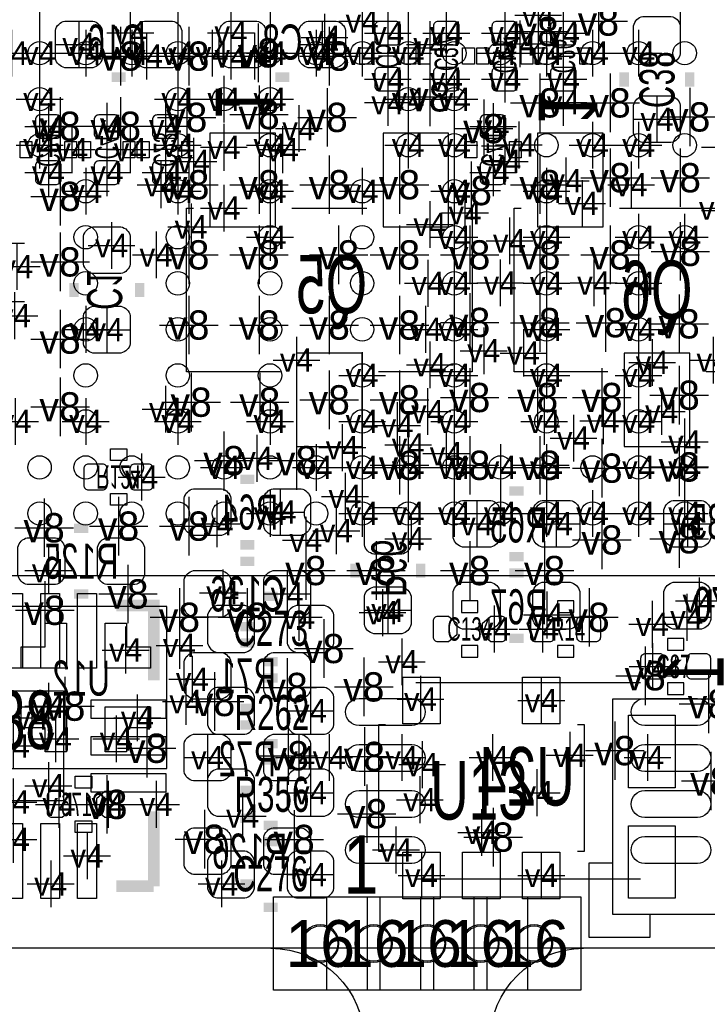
# Model space of a CAD drawing. Extents: x -64 to 356, y -42 to 255.
# Tile 9 of 31: x 15.51 to 22.97, y -2.2 to 8.5. Entities that reach past the tile are written whole.
import ezdxf
from ezdxf.enums import TextEntityAlignment as Align

# ---------------------------------------------------------------- set-up
doc = ezdxf.new("R2010")
doc.units = 0
for name, color, linetype in [('BG_OUTLINE', 7, 'CONTINUOUS'), ('BG_PANEL', 7, 'CONTINUOUS'), ('MA_NCLEGEND-1-16', 7, 'CONTINUOUS'), ('MA_NCLEGEND-1-2', 7, 'CONTINUOUS'), ('MA_NCLEGEND-14-15', 7, 'CONTINUOUS'), ('MA_NCLEGEND-15-16', 7, 'CONTINUOUS'), ('MA_NCLEGEND-2-3', 7, 'CONTINUOUS'), ('MA_NCLEGEND-3-14', 7, 'CONTINUOUS'), ('PG_SILKSCREEN_BOTTOM', 7, 'CONTINUOUS'), ('PG_SILKSCREEN_TOP', 7, 'CONTINUOUS'), ('PIN_BOTTOM', 7, 'CONTINUOUS'), ('PIN_TOP', 7, 'CONTINUOUS'), ('RD_ASSEMBLY_BOTTOM', 7, 'CONTINUOUS'), ('RD_ASSEMBLY_TOP', 7, 'CONTINUOUS')]:
    doc.layers.add(name, color=color, linetype=linetype)

# ---------------------------------------------------------------- blocks, each defined once
blk = doc.blocks.new('FIGURE_CROSS')
for points in [[(0, 0.5), (0, -0.5)], [(-0.5, 0), (0.5, 0)]]:
    blk.add_lwpolyline(points)
blk = doc.blocks.new('FIGURE_SQUARE')
blk.add_lwpolyline([(-0.5, -0.5), (-0.5, 0.5), (0.5, 0.5), (0.5, -0.5)], close=True)

msp = doc.modelspace()

# ---------------------------------------------------------------- linework, layer by layer
at = {"layer": 'BG_OUTLINE'}
msp.add_lwpolyline([(-1.5875, 22.9235, -0.414205), (-0.6985, 23.8125), (48.3235, 23.8125, -0.414199), (49.2125, 22.9235), (49.2125, 20.5105), (49.2125, 1.7145), (49.2125, -0.6985, -0.414223), (48.3235, -1.5875), (-0.6985, -1.5875, -0.414228), (-1.5875, -0.6985)], format="xyb", close=True, dxfattribs=at)
at = {"layer": 'BG_PANEL'}
for points in [[(18.97761, -1.5367, 1), (18.57121, -1.5367, 1), (18.97761, -1.5367)], [(19.557492, -1.5367, 1), (19.151092, -1.5367, 1), (19.557492, -1.5367)], [(20.137628, -1.5367, 1), (19.731228, -1.5367, 1), (20.137628, -1.5367)], [(20.71751, -1.5367, 1), (20.31111, -1.5367, 1), (20.71751, -1.5367)], [(21.297646, -1.5367, 1), (20.891246, -1.5367, 1), (21.297646, -1.5367)], [(18.236946, -1.5875, -1), (18.236946, -3.6195)], [(21.63191, -3.6195, -1), (21.63191, -1.5875)]]:
    msp.add_lwpolyline(points, format="xyb", dxfattribs=at)
msp.add_lwpolyline([(48.327818, -1.5875), (-0.694182, -1.5875)], dxfattribs=at)
at = {"layer": 'PG_SILKSCREEN_BOTTOM'}
for points in [[(19.3294, 8.0137), (19.2024, 8.0137), (19.2024, 8.1915), (19.3294, 8.1915)], [(19.812, 8.0137), (19.685, 8.0137), (19.685, 8.1915), (19.812, 8.1915)], [(19.8374, 8.1915), (19.9644, 8.1915), (19.9644, 8.0137), (19.8374, 8.0137)], [(20.32, 8.1915), (20.447, 8.1915), (20.447, 8.0137), (20.32, 8.0137)], [(20.4724, 8.1915), (20.5994, 8.1915), (20.5994, 8.0137), (20.4724, 8.0137)], [(20.955, 8.1915), (21.082, 8.1915), (21.082, 8.0137), (20.955, 8.0137)], [(21.1074, 8.1915), (21.2344, 8.1915), (21.2344, 8.0137), (21.1074, 8.0137)], [(21.59, 8.1915), (21.717, 8.1915), (21.717, 8.0137), (21.59, 8.0137)], [(15.6464, 6.9977), (15.5194, 6.9977), (15.5194, 7.1755), (15.6464, 7.1755)], [(16.129, 6.9977), (16.002, 6.9977), (16.002, 7.1755), (16.129, 7.1755)], [(16.2814, 6.9977), (16.1544, 6.9977), (16.1544, 7.1755), (16.2814, 7.1755)], [(16.764, 6.9977), (16.637, 6.9977), (16.637, 7.1755), (16.764, 7.1755)], [(16.9164, 6.9977), (16.7894, 6.9977), (16.7894, 7.1755), (16.9164, 7.1755)], [(17.399, 6.9977), (17.272, 6.9977), (17.272, 7.1755), (17.399, 7.1755)], [(20.4724, 6.9977), (20.3454, 6.9977), (20.3454, 7.1755), (20.4724, 7.1755)], [(20.955, 6.9977), (20.828, 6.9977), (20.828, 7.1755), (20.955, 7.1755)], [(16.6751, 3.8354), (16.6751, 3.7084), (16.4973, 3.7084), (16.4973, 3.8354)], [(16.6751, 3.3528), (16.6751, 3.2258), (16.4973, 3.2258), (16.4973, 3.3528)], [(16.2941, 0.2794), (16.2941, 0.1524), (16.1163, 0.1524), (16.1163, 0.2794)], [(16.2941, -0.2032), (16.2941, -0.3302), (16.1163, -0.3302), (16.1163, -0.2032)]]:
    msp.add_lwpolyline(points, close=True, dxfattribs=at)
for points in [[(19.6088, 8.1026), (19.4056, 8.1026)], [(20.0406, 8.1026), (20.2438, 8.1026)], [(20.6756, 8.1026), (20.8788, 8.1026)], [(21.3106, 8.1026), (21.5138, 8.1026)], [(15.9258, 7.0866), (15.7226, 7.0866)], [(16.5608, 7.0866), (16.3576, 7.0866)], [(17.1958, 7.0866), (16.9926, 7.0866)], [(20.7518, 7.0866), (20.5486, 7.0866)], [(18.3388, 4.6736), (17.3228, 4.6736), (17.3228, 6.4516), (17.399, 6.4516)], [(18.4658, 6.4516), (19.2786, 6.4516)], [(20.3454, 6.4516), (20.4216, 6.4516), (20.4216, 4.6736), (19.4056, 4.6736)], [(21.8948, 4.6736), (20.8788, 4.6736), (20.8788, 6.4516), (20.955, 6.4516)], [(22.0218, 6.4516), (22.8346, 6.4516)], [(23.9014, 6.4516), (23.9776, 6.4516), (23.9776, 4.6736), (22.9616, 4.6736)], [(15.35049, 0.36449), (17.11071, 0.36449), (17.11071, 2.12471), (15.35049, 2.12471), (15.35049, 0.36449)], [(22.2504, 1.2954), (19.812, 1.2954)], [(22.2504, -0.8382), (19.812, -0.8382)]]:
    msp.add_lwpolyline(points, dxfattribs=at)
at = {"layer": 'PG_SILKSCREEN_BOTTOM', "const_width": 0.1016}
for points in [[(16.6624, 7.874), (16.51, 7.874)], [(18.288, 7.874), (18.4404, 7.874)], [(22.0726, 7.9248), (22.0726, 7.7724)], [(22.7838, 7.9248), (22.7838, 7.7724)], [(16.1036, 5.6388), (16.1036, 5.4864)], [(16.8148, 5.6388), (16.8148, 5.4864)], [(17.907, 3.5052), (18.0594, 3.5052)], [(20.9804, 3.3782), (20.828, 3.3782)], [(16.256, 2.9718), (16.1036, 2.9718)], [(17.907, 2.794), (18.0594, 2.794)], [(20.9804, 2.667), (20.828, 2.667)], [(17.907, 2.6162), (18.0594, 2.6162)], [(19.1516, 2.4384), (19.1516, 2.5908)], [(19.8628, 2.4384), (19.8628, 2.5908)], [(20.828, 2.4892), (20.9804, 2.4892)], [(16.256, 2.2606), (16.1036, 2.2606)], [(17.907, 1.905), (18.0594, 1.905)], [(20.828, 1.778), (20.9804, 1.778)], [(17.907, 1.7272), (18.0594, 1.7272)], [(17.907, 1.016), (18.0594, 1.016)], [(17.907, 0.8382), (18.0594, 0.8382)], [(17.907, 0.127), (18.0594, 0.127)], [(17.907, -0.1778), (18.0594, -0.1778)], [(17.907, -0.889), (18.0594, -0.889)]]:
    msp.add_lwpolyline(points, dxfattribs=at)
at = {"layer": 'PG_SILKSCREEN_TOP'}
for points in [[(25.407112, 2.456688), (10.051288, 2.456688)], [(22.6314, 1.5748), (22.6314, 1.3716)], [(19.4818, 0.8382), (19.4056, 0.8382), (19.4056, -0.5334), (19.4818, -0.5334)], [(21.5646, -0.5334), (21.6408, -0.5334), (21.6408, 0.8382), (21.5646, 0.8382)]]:
    msp.add_lwpolyline(points, dxfattribs=at)
for points, const_width in [([(18.3134, 2.2352), (18.161, 2.2352)], 0.1016), ([(16.9672, 1.3208), (16.9672, 2.1336), (16.5608, 2.1336)], 0.127), ([(18.3134, 1.524), (18.161, 1.524)], 0.1016), ([(18.3134, 1.3462), (18.161, 1.3462)], 0.1016), ([(18.3134, 0.635), (18.161, 0.635)], 0.1016), ([(18.3134, 0.4572), (18.161, 0.4572)], 0.1016), ([(16.9672, -0.9144), (16.9672, -0.1016)], 0.127), ([(18.3134, -0.254), (18.161, -0.254)], 0.1016), ([(18.3134, -0.4318), (18.161, -0.4318)], 0.1016), ([(16.5608, -0.9144), (16.9672, -0.9144)], 0.127), ([(18.3134, -1.143), (18.161, -1.143)], 0.1016)]:
    msp.add_lwpolyline(points, dxfattribs=dict(at, const_width=const_width))
for points in [[(20.3073, 2.1844), (20.3073, 2.0574), (20.4851, 2.0574), (20.4851, 2.1844)], [(21.3487, 2.1844), (21.3487, 2.0574), (21.5265, 2.0574), (21.5265, 2.1844)], [(22.5425, 1.778), (22.5425, 1.651), (22.7203, 1.651), (22.7203, 1.778)], [(20.3073, 1.7018), (20.3073, 1.5748), (20.4851, 1.5748), (20.4851, 1.7018)], [(21.3487, 1.7018), (21.3487, 1.5748), (21.5265, 1.5748), (21.5265, 1.7018)], [(22.5425, 1.2954), (22.5425, 1.1684), (22.7203, 1.1684), (22.7203, 1.2954)], [(21.9456, -1.2192), (25.5016, -1.2192), (25.5016, 1.1176), (21.9456, 1.1176)], [(22.352, -1.2192), (22.352, -1.4732), (21.6916, -1.4732), (21.6916, -0.6604), (21.9456, -0.6604), (21.9456, -1.2192)]]:
    msp.add_lwpolyline(points, close=True, dxfattribs=at)
at = {"layer": 'PIN_BOTTOM'}
for points in [[(16.3068, 7.9756), (16.002, 7.9756, -0.294587), (15.9004, 8.0772), (15.9004, 8.382, -0.294587), (16.002, 8.4836), (16.3068, 8.4836, -0.294587), (16.4084, 8.382), (16.4084, 8.0772, -0.294587)], [(17.1704, 7.9756), (16.8656, 7.9756, -0.294587), (16.764, 8.0772), (16.764, 8.382, -0.294587), (16.8656, 8.4836), (17.1704, 8.4836, -0.294587), (17.272, 8.382), (17.272, 8.0772, -0.294587)], [(17.78, 8.4836), (18.0848, 8.4836, -0.294587), (18.1864, 8.382), (18.1864, 8.0772, -0.294587), (18.0848, 7.9756), (17.78, 7.9756, -0.294587), (17.6784, 8.0772), (17.6784, 8.382, -0.294587)], [(18.6436, 8.4836), (18.9484, 8.4836, -0.294587), (19.05, 8.382), (19.05, 8.0772, -0.294587), (18.9484, 7.9756), (18.6436, 7.9756, -0.294587), (18.542, 8.0772), (18.542, 8.382, -0.294587)], [(19.5961, 8.225536, 0.414214), (19.6469, 8.276336), (19.6469, 8.428736, 0.414214), (19.5961, 8.479536), (19.4183, 8.479536, 0.414214), (19.3675, 8.428736), (19.3675, 8.276336, 0.414214), (19.4183, 8.225536)], [(20.0533, 8.479536, 0.414214), (20.0025, 8.428736), (20.0025, 8.276336, 0.414214), (20.0533, 8.225536), (20.2311, 8.225536, 0.414214), (20.2819, 8.276336), (20.2819, 8.428736, 0.414214), (20.2311, 8.479536)], [(20.6883, 8.479536, 0.414214), (20.6375, 8.428736), (20.6375, 8.276336, 0.414214), (20.6883, 8.225536), (20.8661, 8.225536, 0.414214), (20.9169, 8.276336), (20.9169, 8.428736, 0.414214), (20.8661, 8.479536)], [(21.3233, 8.479536, 0.414214), (21.2725, 8.428736), (21.2725, 8.276336, 0.414214), (21.3233, 8.225536), (21.5011, 8.225536, 0.414214), (21.5519, 8.276336), (21.5519, 8.428736, 0.414214), (21.5011, 8.479536)], [(22.6822, 8.4328), (22.6822, 8.128, -0.294587), (22.5806, 8.0264), (22.2758, 8.0264, -0.294587), (22.1742, 8.128), (22.1742, 8.4328, -0.294587), (22.2758, 8.5344), (22.5806, 8.5344, -0.294587)], [(19.5961, 7.725664, 0.414214), (19.6469, 7.776464), (19.6469, 7.928864, 0.414214), (19.5961, 7.979664), (19.4183, 7.979664, 0.414214), (19.3675, 7.928864), (19.3675, 7.776464, 0.414214), (19.4183, 7.725664)], [(20.0533, 7.979664, 0.414214), (20.0025, 7.928864), (20.0025, 7.776464, 0.414214), (20.0533, 7.725664), (20.2311, 7.725664, 0.414214), (20.2819, 7.776464), (20.2819, 7.928864, 0.414214), (20.2311, 7.979664)], [(20.6883, 7.979664, 0.414214), (20.6375, 7.928864), (20.6375, 7.776464, 0.414214), (20.6883, 7.725664), (20.8661, 7.725664, 0.414214), (20.9169, 7.776464), (20.9169, 7.928864, 0.414214), (20.8661, 7.979664)], [(21.3233, 7.979664, 0.414214), (21.2725, 7.928864), (21.2725, 7.776464, 0.414214), (21.3233, 7.725664), (21.5011, 7.725664, 0.414214), (21.5519, 7.776464), (21.5519, 7.928864, 0.414214), (21.5011, 7.979664)], [(22.6822, 7.5692), (22.6822, 7.2644, -0.294587), (22.5806, 7.1628), (22.2758, 7.1628, -0.294587), (22.1742, 7.2644), (22.1742, 7.5692, -0.294587), (22.2758, 7.6708), (22.5806, 7.6708, -0.294587)], [(15.9131, 7.209536, 0.414214), (15.9639, 7.260336), (15.9639, 7.412736, 0.414214), (15.9131, 7.463536), (15.7353, 7.463536, 0.414214), (15.6845, 7.412736), (15.6845, 7.260336, 0.414214), (15.7353, 7.209536)], [(16.5481, 7.209536, 0.414214), (16.5989, 7.260336), (16.5989, 7.412736, 0.414214), (16.5481, 7.463536), (16.3703, 7.463536, 0.414214), (16.3195, 7.412736), (16.3195, 7.260336, 0.414214), (16.3703, 7.209536)], [(17.1831, 7.209536, 0.414214), (17.2339, 7.260336), (17.2339, 7.412736, 0.414214), (17.1831, 7.463536), (17.0053, 7.463536, 0.414214), (16.9545, 7.412736), (16.9545, 7.260336, 0.414214), (17.0053, 7.209536)], [(20.7391, 7.209536, 0.414214), (20.7899, 7.260336), (20.7899, 7.412736, 0.414214), (20.7391, 7.463536), (20.5613, 7.463536, 0.414214), (20.5105, 7.412736), (20.5105, 7.260336, 0.414214), (20.5613, 7.209536)], [(15.9131, 6.709664, 0.414214), (15.9639, 6.760464), (15.9639, 6.912864, 0.414214), (15.9131, 6.963664), (15.7353, 6.963664, 0.414214), (15.6845, 6.912864), (15.6845, 6.760464, 0.414214), (15.7353, 6.709664)], [(16.5481, 6.709664, 0.414214), (16.5989, 6.760464), (16.5989, 6.912864, 0.414214), (16.5481, 6.963664), (16.3703, 6.963664, 0.414214), (16.3195, 6.912864), (16.3195, 6.760464, 0.414214), (16.3703, 6.709664)], [(17.1831, 6.709664, 0.414214), (17.2339, 6.760464), (17.2339, 6.912864, 0.414214), (17.1831, 6.963664), (17.0053, 6.963664, 0.414214), (16.9545, 6.912864), (16.9545, 6.760464, 0.414214), (17.0053, 6.709664)], [(20.7391, 6.709664, 0.414214), (20.7899, 6.760464), (20.7899, 6.912864, 0.414214), (20.7391, 6.963664), (20.5613, 6.963664, 0.414214), (20.5105, 6.912864), (20.5105, 6.760464, 0.414214), (20.5613, 6.709664)], [(16.7132, 6.1468), (16.7132, 5.842, -0.294587), (16.6116, 5.7404), (16.3068, 5.7404, -0.294587), (16.2052, 5.842), (16.2052, 6.1468, -0.294587), (16.3068, 6.2484), (16.6116, 6.2484, -0.294587)], [(16.7132, 5.2832), (16.7132, 4.9784, -0.294587), (16.6116, 4.8768), (16.3068, 4.8768, -0.294587), (16.2052, 4.9784), (16.2052, 5.2832, -0.294587), (16.3068, 5.3848), (16.6116, 5.3848, -0.294587)], [(16.463264, 3.6195, 0.414214), (16.412464, 3.6703), (16.260064, 3.6703, 0.414214), (16.209264, 3.6195), (16.209264, 3.4417, 0.414214), (16.260064, 3.3909), (16.412464, 3.3909, 0.414214), (16.463264, 3.4417)], [(16.963136, 3.6195, 0.414214), (16.912336, 3.6703), (16.759936, 3.6703, 0.414214), (16.709136, 3.6195), (16.709136, 3.4417, 0.414214), (16.759936, 3.3909), (16.912336, 3.3909, 0.414214), (16.963136, 3.4417)], [(17.399, 3.4036), (17.7038, 3.4036, -0.294587), (17.8054, 3.302), (17.8054, 2.9972, -0.294587), (17.7038, 2.8956), (17.399, 2.8956, -0.294587), (17.2974, 2.9972), (17.2974, 3.302, -0.294587)], [(18.2626, 3.4036), (18.5674, 3.4036, -0.294587), (18.669, 3.302), (18.669, 2.9972, -0.294587), (18.5674, 2.8956), (18.2626, 2.8956, -0.294587), (18.161, 2.9972), (18.161, 3.302, -0.294587)], [(20.6248, 2.7686), (20.32, 2.7686, -0.294587), (20.2184, 2.8702), (20.2184, 3.175, -0.294587), (20.32, 3.2766), (20.6248, 3.2766, -0.294587), (20.7264, 3.175), (20.7264, 2.8702, -0.294587)], [(21.4884, 2.7686), (21.1836, 2.7686, -0.294587), (21.082, 2.8702), (21.082, 3.175, -0.294587), (21.1836, 3.2766), (21.4884, 3.2766, -0.294587), (21.59, 3.175), (21.59, 2.8702, -0.294587)], [(22.9108, 2.7686), (22.606, 2.7686, -0.294587), (22.5044, 2.8702), (22.5044, 3.175, -0.294587), (22.606, 3.2766), (22.9108, 3.2766, -0.294587), (23.0124, 3.175), (23.0124, 2.8702, -0.294587)], [(19.2532, 2.794), (19.2532, 3.0988, -0.294587), (19.3548, 3.2004), (19.6596, 3.2004, -0.294587), (19.7612, 3.0988), (19.7612, 2.794, -0.294587), (19.6596, 2.6924), (19.3548, 2.6924, -0.294587)], [(15.9004, 2.3622), (15.5956, 2.3622, -0.294587), (15.494, 2.4638), (15.494, 2.7686, -0.294587), (15.5956, 2.8702), (15.9004, 2.8702, -0.294587), (16.002, 2.7686), (16.002, 2.4638, -0.294587)], [(16.764, 2.3622), (16.4592, 2.3622, -0.294587), (16.3576, 2.4638), (16.3576, 2.7686, -0.294587), (16.4592, 2.8702), (16.764, 2.8702, -0.294587), (16.8656, 2.7686), (16.8656, 2.4638, -0.294587)], [(17.399, 2.5146), (17.7038, 2.5146, -0.294587), (17.8054, 2.413), (17.8054, 2.1082, -0.294587), (17.7038, 2.0066), (17.399, 2.0066, -0.294587), (17.2974, 2.1082), (17.2974, 2.413, -0.294587)], [(18.2626, 2.5146), (18.5674, 2.5146, -0.294587), (18.669, 2.413), (18.669, 2.1082, -0.294587), (18.5674, 2.0066), (18.2626, 2.0066, -0.294587), (18.161, 2.1082), (18.161, 2.413, -0.294587)], [(20.32, 2.3876), (20.6248, 2.3876, -0.294587), (20.7264, 2.286), (20.7264, 1.9812, -0.294587), (20.6248, 1.8796), (20.32, 1.8796, -0.294587), (20.2184, 1.9812), (20.2184, 2.286, -0.294587)], [(21.1836, 2.3876), (21.4884, 2.3876, -0.294587), (21.59, 2.286), (21.59, 1.9812, -0.294587), (21.4884, 1.8796), (21.1836, 1.8796, -0.294587), (21.082, 1.9812), (21.082, 2.286, -0.294587)], [(22.9108, 1.8796), (22.606, 1.8796, -0.294587), (22.5044, 1.9812), (22.5044, 2.286, -0.294587), (22.606, 2.3876), (22.9108, 2.3876, -0.294587), (23.0124, 2.286), (23.0124, 1.9812, -0.294587)], [(19.2532, 1.9304), (19.2532, 2.2352, -0.294587), (19.3548, 2.3368), (19.6596, 2.3368, -0.294587), (19.7612, 2.2352), (19.7612, 1.9304, -0.294587), (19.6596, 1.8288), (19.3548, 1.8288, -0.294587)], [(17.399, 1.6256), (17.7038, 1.6256, -0.294587), (17.8054, 1.524), (17.8054, 1.2192, -0.294587), (17.7038, 1.1176), (17.399, 1.1176, -0.294587), (17.2974, 1.2192), (17.2974, 1.524, -0.294587)], [(18.2626, 1.6256), (18.5674, 1.6256, -0.294587), (18.669, 1.524), (18.669, 1.2192, -0.294587), (18.5674, 1.1176), (18.2626, 1.1176, -0.294587), (18.161, 1.2192), (18.161, 1.524, -0.294587)], [(19.767042, 0.832612), (19.195542, 0.832612, -1), (19.195542, 1.124712), (19.767042, 1.124712, -1)], [(22.866858, 0.832612), (22.295358, 0.832612, -1), (22.295358, 1.124712), (22.866858, 1.124712, -1)], [(17.399, 0.7366), (17.7038, 0.7366, -0.294587), (17.8054, 0.635), (17.8054, 0.3302, -0.294587), (17.7038, 0.2286), (17.399, 0.2286, -0.294587), (17.2974, 0.3302), (17.2974, 0.635, -0.294587)], [(18.2626, 0.7366), (18.5674, 0.7366, -0.294587), (18.669, 0.635), (18.669, 0.3302, -0.294587), (18.5674, 0.2286), (18.2626, 0.2286, -0.294587), (18.161, 0.3302), (18.161, 0.635, -0.294587)], [(19.767042, 0.332486), (19.195542, 0.332486, -1), (19.195542, 0.624586), (19.767042, 0.624586, -1)], [(22.866858, 0.332486), (22.295358, 0.332486, -1), (22.295358, 0.624586), (22.866858, 0.624586, -1)], [(15.974822, 0.1143), (15.8623, 0.1143, 0.414214), (15.8115, 0.0635), (15.8115, -0.1143, 0.414214), (15.8623, -0.1651), (15.974822, -0.1651), (16.0655, -0.087122), (16.0655, 0.036322)], [(16.435578, -0.1651), (16.5481, -0.1651, 0.414214), (16.5989, -0.1143), (16.5989, 0.0635, 0.414214), (16.5481, 0.1143), (16.435578, 0.1143), (16.3449, 0.036322), (16.3449, -0.087122)], [(19.767042, -0.167386), (19.195542, -0.167386, -1), (19.195542, 0.124714), (19.767042, 0.124714, -1)], [(22.866858, -0.167386), (22.295358, -0.167386, -1), (22.295358, 0.124714), (22.866858, 0.124714, -1)], [(17.399, -0.2794), (17.7038, -0.2794, -0.294587), (17.8054, -0.381), (17.8054, -0.6858, -0.294587), (17.7038, -0.7874), (17.399, -0.7874, -0.294587), (17.2974, -0.6858), (17.2974, -0.381, -0.294587)], [(18.2626, -0.2794), (18.5674, -0.2794, -0.294587), (18.669, -0.381), (18.669, -0.6858, -0.294587), (18.5674, -0.7874), (18.2626, -0.7874, -0.294587), (18.161, -0.6858), (18.161, -0.381, -0.294587)], [(19.767042, -0.667512), (19.195542, -0.667512, -1), (19.195542, -0.375412), (19.767042, -0.375412, -1)], [(22.866858, -0.667512), (22.295358, -0.667512, -1), (22.295358, -0.375412), (22.866858, -0.375412, -1)]]:
    msp.add_lwpolyline(points, format="xyb", close=True, dxfattribs=at)
for points in [[(17.5768, 7.2644), (17.5768, 6.2484), (18.288, 6.2484), (18.288, 7.2644)], [(19.4564, 7.2644), (19.4564, 6.2484), (20.1676, 6.2484), (20.1676, 7.2644)], [(21.1328, 7.2644), (21.1328, 6.2484), (21.844, 6.2484), (21.844, 7.2644)], [(18.5166, 4.8768), (18.5166, 3.8608), (19.2278, 3.8608), (19.2278, 4.8768)], [(22.0726, 4.8768), (22.0726, 3.8608), (22.7838, 3.8608), (22.7838, 4.8768)], [(15.530576, 1.454658), (15.530576, 1.684528), (15.790672, 1.684528), (15.790672, 1.944624), (16.020542, 1.944624), (16.020542, 1.454658)], [(16.440658, 1.944624), (16.670528, 1.944624), (16.670528, 1.684528), (16.930624, 1.684528), (16.930624, 1.454658), (16.440658, 1.454658)], [(16.020542, 0.544576), (15.790672, 0.544576), (15.790672, 0.804672), (15.530576, 0.804672), (15.530576, 1.034542), (16.020542, 1.034542)], [(16.930624, 1.034542), (16.930624, 0.804672), (16.670528, 0.804672), (16.670528, 0.544576), (16.440658, 0.544576), (16.440658, 1.034542)]]:
    msp.add_lwpolyline(points, close=True, dxfattribs=at)
for centre in [(18.77441, -1.5367), (19.354292, -1.5367), (19.934428, -1.5367), (20.51431, -1.5367), (21.094446, -1.5367)]:
    msp.add_circle(centre, 0.1905, dxfattribs=at)
at = {"layer": 'PIN_TOP'}
for points in [[(15.5448, 1.453134), (15.3416, 1.453134), (15.3416, 2.265934), (15.5448, 2.265934)], [(15.94485, 1.453134), (15.74165, 1.453134), (15.74165, 2.265934), (15.94485, 2.265934)], [(16.3449, 1.453134), (16.1417, 1.453134), (16.1417, 2.265934), (16.3449, 2.265934)], [(20.076414, 0.84836), (19.670014, 0.84836), (19.670014, 1.35636), (20.076414, 1.35636)], [(21.376386, 0.84836), (20.969986, 0.84836), (20.969986, 1.35636), (21.376386, 1.35636)], [(15.9893, 0.0127), (14.8971, 0.0127), (14.8971, 1.2065), (15.9893, 1.2065)], [(17.099534, 1.11125), (17.099534, 0.90805), (16.286734, 0.90805), (16.286734, 1.11125)], [(22.11959, 0.155448), (22.11959, 0.942848), (22.62759, 0.942848), (22.62759, 0.155448)], [(17.099534, 0.7112), (17.099534, 0.508), (16.286734, 0.508), (16.286734, 0.7112)], [(17.099534, 0.31115), (17.099534, 0.10795), (16.286734, 0.10795), (16.286734, 0.31115)], [(15.5448, -1.046734), (15.3416, -1.046734), (15.3416, -0.233934), (15.5448, -0.233934)], [(15.94485, -1.046734), (15.74165, -1.046734), (15.74165, -0.233934), (15.94485, -0.233934)], [(16.3449, -1.046734), (16.1417, -1.046734), (16.1417, -0.233934), (16.3449, -0.233934)], [(22.11959, -1.044448), (22.11959, -0.257048), (22.62759, -0.257048), (22.62759, -1.044448)], [(20.076414, -1.05156), (19.670014, -1.05156), (19.670014, -0.54356), (20.076414, -0.54356)], [(20.7264, -1.05156), (20.32, -1.05156), (20.32, -0.54356), (20.7264, -0.54356)], [(21.376386, -1.05156), (20.969986, -1.05156), (20.969986, -0.54356), (21.376386, -0.54356)]]:
    msp.add_lwpolyline(points, close=True, dxfattribs=at)
for points in [[(17.9578, 2.1336), (17.653, 2.1336, 0.294587), (17.5514, 2.032), (17.5514, 1.7272, 0.294587), (17.653, 1.6256), (17.9578, 1.6256, 0.294587), (18.0594, 1.7272), (18.0594, 2.032, 0.294587)], [(18.8214, 2.1336), (18.5166, 2.1336, 0.294587), (18.415, 2.032), (18.415, 1.7272, 0.294587), (18.5166, 1.6256), (18.8214, 1.6256, 0.294587), (18.923, 1.7272), (18.923, 2.032, 0.294587)], [(20.165822, 1.7399), (20.0533, 1.7399, -0.414214), (20.0025, 1.7907), (20.0025, 1.9685, -0.414214), (20.0533, 2.0193), (20.165822, 2.0193), (20.2565, 1.941322), (20.2565, 1.817878)], [(20.626578, 2.0193), (20.7391, 2.0193, -0.414214), (20.7899, 1.9685), (20.7899, 1.7907, -0.414214), (20.7391, 1.7399), (20.626578, 1.7399), (20.5359, 1.817878), (20.5359, 1.941322)], [(21.060664, 1.9685, -0.414214), (21.111464, 2.0193), (21.263864, 2.0193, -0.414214), (21.314664, 1.9685), (21.314664, 1.7907, -0.414214), (21.263864, 1.7399), (21.111464, 1.7399, -0.414214), (21.060664, 1.7907)], [(21.560536, 1.9685, -0.414214), (21.611336, 2.0193), (21.763736, 2.0193, -0.414214), (21.814536, 1.9685), (21.814536, 1.7907, -0.414214), (21.763736, 1.7399), (21.611336, 1.7399, -0.414214), (21.560536, 1.7907)], [(22.254464, 1.5621, -0.414214), (22.305264, 1.6129), (22.457664, 1.6129, -0.414214), (22.508464, 1.5621), (22.508464, 1.3843, -0.414214), (22.457664, 1.3335), (22.305264, 1.3335, -0.414214), (22.254464, 1.3843)], [(22.754336, 1.5621, -0.414214), (22.805136, 1.6129), (22.957536, 1.6129, -0.414214), (23.008336, 1.5621), (23.008336, 1.3843, -0.414214), (22.957536, 1.3335), (22.805136, 1.3335, -0.414214), (22.754336, 1.3843)], [(17.9578, 1.2446), (17.653, 1.2446, 0.294587), (17.5514, 1.143), (17.5514, 0.8382, 0.294587), (17.653, 0.7366), (17.9578, 0.7366, 0.294587), (18.0594, 0.8382), (18.0594, 1.143, 0.294587)], [(18.8214, 1.2446), (18.5166, 1.2446, 0.294587), (18.415, 1.143), (18.415, 0.8382, 0.294587), (18.5166, 0.7366), (18.8214, 0.7366, 0.294587), (18.923, 0.8382), (18.923, 1.143, 0.294587)], [(17.9578, 0.3556), (17.653, 0.3556, 0.294587), (17.5514, 0.254), (17.5514, -0.0508, 0.294587), (17.653, -0.1524), (17.9578, -0.1524, 0.294587), (18.0594, -0.0508), (18.0594, 0.254, 0.294587)], [(18.8214, 0.3556), (18.5166, 0.3556, 0.294587), (18.415, 0.254), (18.415, -0.0508, 0.294587), (18.5166, -0.1524), (18.8214, -0.1524, 0.294587), (18.923, -0.0508), (18.923, 0.254, 0.294587)], [(17.9578, -0.5334), (17.653, -0.5334, 0.294587), (17.5514, -0.635), (17.5514, -0.9398, 0.294587), (17.653, -1.0414), (17.9578, -1.0414, 0.294587), (18.0594, -0.9398), (18.0594, -0.635, 0.294587)], [(18.8214, -0.5334), (18.5166, -0.5334, 0.294587), (18.415, -0.635), (18.415, -0.9398, 0.294587), (18.5166, -1.0414), (18.8214, -1.0414, 0.294587), (18.923, -0.9398), (18.923, -0.635, 0.294587)]]:
    msp.add_lwpolyline(points, format="xyb", close=True, dxfattribs=at)
for centre, radius in [((15.729204, 8.134604), 0.127), ((16.229076, 8.134604), 0.127), ((16.729202, 8.134604), 0.127), ((17.229074, 8.134604), 0.127), ((18.229326, 8.134604), 0.127), ((18.729198, 8.134604), 0.127), ((19.229324, 8.134604), 0.127), ((19.729196, 8.134604), 0.127), ((20.229322, 8.134604), 0.127), ((20.729194, 8.134604), 0.127), ((21.22932, 8.134604), 0.127), ((21.729192, 8.134604), 0.127), ((22.229318, 8.134604), 0.127), ((22.72919, 8.134604), 0.127), ((15.729204, 7.634478), 0.127), ((17.229074, 7.634478), 0.127), ((17.7292, 7.634478), 0.127), ((18.229326, 7.634478), 0.127), ((19.729196, 7.634478), 0.127), ((20.229322, 7.634478), 0.127), ((15.729204, 7.134606), 0.127), ((17.229074, 7.134606), 0.127), ((18.229326, 7.134606), 0.127), ((19.729196, 7.134606), 0.127), ((20.229322, 7.134606), 0.127), ((21.22932, 7.134606), 0.127), ((21.729192, 7.134606), 0.127), ((22.229318, 7.134606), 0.127), ((22.72919, 7.134606), 0.127), ((16.229076, 6.63448), 0.127), ((17.229074, 6.63448), 0.127), ((18.229326, 6.63448), 0.127), ((19.229324, 6.63448), 0.127), ((20.229322, 6.63448), 0.127), ((21.22932, 6.63448), 0.127), ((16.229076, 6.134608), 0.127), ((17.229074, 6.134608), 0.127), ((18.229326, 6.134608), 0.127), ((19.229324, 6.134608), 0.127), ((20.229322, 6.134608), 0.127), ((21.22932, 6.134608), 0.127), ((22.229318, 6.134608), 0.127), ((22.72919, 6.134608), 0.127), ((16.229076, 5.634482), 0.127), ((17.229074, 5.634482), 0.127), ((18.229326, 5.634482), 0.127), ((19.229324, 5.634482), 0.127), ((20.229322, 5.634482), 0.127), ((21.22932, 5.634482), 0.127), ((22.229318, 5.634482), 0.127), ((16.229076, 5.13461), 0.127), ((17.229074, 5.13461), 0.127), ((18.229326, 5.13461), 0.127), ((19.229324, 5.13461), 0.127), ((20.229322, 5.13461), 0.127), ((21.22932, 5.13461), 0.127), ((22.229318, 5.13461), 0.127), ((16.229076, 4.634484), 0.127), ((17.229074, 4.634484), 0.127), ((18.229326, 4.634484), 0.127), ((19.229324, 4.634484), 0.127), ((20.229322, 4.634484), 0.127), ((21.22932, 4.634484), 0.127), ((22.229318, 4.634484), 0.127), ((16.229076, 4.134612), 0.127), ((17.229074, 4.134612), 0.127), ((18.229326, 4.134612), 0.127), ((19.229324, 4.134612), 0.127), ((20.229322, 4.134612), 0.127), ((21.22932, 4.134612), 0.127), ((22.229318, 4.134612), 0.127), ((15.729204, 3.634486), 0.127), ((16.229076, 3.634486), 0.127), ((16.729202, 3.634486), 0.127), ((17.229074, 3.634486), 0.127), ((17.7292, 3.634486), 0.127), ((18.229326, 3.634486), 0.127), ((18.729198, 3.634486), 0.127), ((19.229324, 3.634486), 0.127), ((19.729196, 3.634486), 0.127), ((20.229322, 3.634486), 0.127), ((20.729194, 3.634486), 0.127), ((21.22932, 3.634486), 0.127), ((21.729192, 3.634486), 0.127), ((22.229318, 3.634486), 0.127), ((22.72919, 3.634486), 0.127), ((15.729204, 3.134614), 0.127), ((16.229076, 3.134614), 0.127), ((16.729202, 3.134614), 0.127), ((17.229074, 3.134614), 0.127), ((17.7292, 3.134614), 0.127), ((18.229326, 3.134614), 0.127), ((18.729198, 3.134614), 0.127), ((19.229324, 3.134614), 0.127), ((19.729196, 3.134614), 0.127), ((20.229322, 3.134614), 0.127), ((20.729194, 3.134614), 0.127), ((21.22932, 3.134614), 0.127), ((21.729192, 3.134614), 0.127), ((22.229318, 3.134614), 0.127), ((22.72919, 3.134614), 0.127), ((18.77441, -1.5367), 0.1905), ((19.354292, -1.5367), 0.1905), ((19.934428, -1.5367), 0.1905), ((20.51431, -1.5367), 0.1905), ((21.094446, -1.5367), 0.1905)]:
    msp.add_circle(centre, radius, dxfattribs=at)

# ---------------------------------------------------------------- block references
at = {"layer": 'MA_NCLEGEND-1-16', "xscale": 1.016, "yscale": 1.016}
for p in [(18.77441, -1.5367), (19.354292, -1.5367), (19.934428, -1.5367), (20.51431, -1.5367), (21.094446, -1.5367)]:
    msp.add_blockref('FIGURE_SQUARE', p, dxfattribs=at)
at = {"layer": 'MA_NCLEGEND-1-2', "xscale": 0.508, "yscale": 0.508}
for p in [(15.729204, 8.634476), (17.229074, 8.634476), (18.229326, 8.634476), (19.729196, 8.634476), (15.729204, 8.134604), (16.229076, 8.134604), (16.729202, 8.134604), (17.229074, 8.134604), (18.229326, 8.134604), (18.729198, 8.134604), (19.229324, 8.134604), (19.729196, 8.134604), (20.729194, 8.134604), (21.22932, 8.134604), (21.729192, 8.134604), (22.229318, 8.134604), (15.729204, 7.634478), (17.229074, 7.634478), (17.7292, 7.634478), (18.229326, 7.634478), (19.729196, 7.634478), (20.229322, 7.634478), (15.729204, 7.134606), (17.229074, 7.134606), (18.229326, 7.134606), (19.729196, 7.134606), (20.229322, 7.134606), (20.9296, 7.1374), (21.729192, 7.134606), (22.229318, 7.134606), (16.229076, 6.63448), (17.229074, 6.63448), (18.229326, 6.63448), (19.229324, 6.63448), (20.229322, 6.63448), (21.22932, 6.63448), (18.229326, 6.134608), (20.229322, 6.134608), (21.22932, 6.134608), (22.229318, 6.134608), (22.72919, 6.134608), (20.229322, 5.634482), (21.22932, 5.634482), (22.229318, 5.634482), (16.229076, 5.13461), (20.229322, 5.13461), (21.22932, 5.13461), (22.229318, 5.13461), (19.229324, 4.634484), (20.229322, 4.634484), (21.22932, 4.634484), (22.229318, 4.634484), (16.229076, 4.134612), (17.229074, 4.134612), (18.229326, 4.134612), (19.229324, 4.134612), (20.229322, 4.134612), (21.20392, 4.134612), (22.229318, 4.134612), (17.7292, 3.634486), (18.729198, 3.634486), (19.229324, 3.634486), (19.729196, 3.634486), (20.229322, 3.634486), (20.729194, 3.634486), (21.22932, 3.634486), (22.229318, 3.634486), (22.72919, 3.634486), (18.229326, 3.134614), (19.229324, 3.134614), (19.729196, 3.134614), (20.229322, 3.134614), (20.729194, 3.134614), (21.22932, 3.134614), (21.729192, 3.134614), (22.229318, 3.134614), (22.72919, 3.134614), (18.542, 2.0066), (19.449542, 2.0574), (22.751542, 2.0066), (22.3774, 1.9304), (20.6629, 1.8796), (21.187664, 1.8796), (17.2466, 1.7018), (16.6624, 1.651), (22.381464, 1.4732), (15.8242, 1.0414), (19.8628, 1.1176), (21.173186, 1.102614), (18.669, 0.9906), (15.4432, 0.6096), (21.481542, 0.508), (19.881342, 0.4064), (20.643342, 0.4826), (15.8242, 0.1778), (18.669, 0.1016), (21.125942, 0.1016), (19.855942, 0.0254), (20.5232, -0.3302), (15.4432, -0.4064), (16.2433, -0.5842), (18.669, -0.7874), (15.8496, -0.889), (17.7038, -0.889), (19.873214, -0.79756), (21.173186, -0.79756)]:
    msp.add_blockref('FIGURE_CROSS', p, dxfattribs=at)
at = {"layer": 'MA_NCLEGEND-14-15', "xscale": 0.508, "yscale": 0.508}
for p in [(22.6822, 8.6868), (21.13915, 8.548116), (17.8054, 8.3566), (19.9644, 8.2296), (20.939252, 8.234934), (16.88846, 8.1026), (17.8054, 8.1026), (19.5072, 7.598664), (21.4122, 7.598664), (18.542, 7.3152), (16.0782, 7.0866), (16.7132, 7.0866), (17.7292, 7.112), (20.7772, 6.9596), (17.0434, 6.7056), (21.43887, 6.74878), (22.1488, 6.7056), (17.7292, 6.4516), (20.3454, 6.4008), (20.828, 6.096), (16.51, 6.0452), (16.9926, 5.9436), (15.4813, 5.8166), (15.4559, 5.2832), (19.6088, 4.0894), (16.836136, 3.5306), (17.653, 3.0226), (20.4724, 3.0226), (21.336, 3.0226), (18.6182, 2.8448), (15.8242, 2.5146), (17.7165, 2.2733), (22.8854, 2.1844), (21.2344, 2.032), (19.6596, 1.524), (17.315942, 1.0922), (15.6464, 0.9144), (16.789146, 0.914654), (15.9004, 0.686054), (16.5608, 0.6858), (18.8722, 0.4826), (16.9926, -0.0254), (17.9324, -0.1524), (19.5961, -0.5207)]:
    msp.add_blockref('FIGURE_CROSS', p, dxfattribs=at)
at = {"layer": 'MA_NCLEGEND-15-16', "xscale": 0.508, "yscale": 0.508}
for p in [(17.8054, 8.3566), (19.5072, 8.352536), (20.1422, 8.352536), (20.7772, 8.352536), (21.4122, 8.352536), (16.1544, 8.2296), (18.796, 8.2296), (16.88846, 8.1026), (18.0594, 8.1026), (19.5072, 7.852664), (20.1422, 7.852664), (20.7772, 7.852664), (21.4122, 7.852664), (16.4592, 7.3406), (17.0942, 7.3406), (22.4282, 7.4168), (15.8242, 7.336536), (20.6502, 7.336536), (17.7292, 7.112), (23.1648, 7.112), (15.8242, 6.836664), (16.4592, 6.836664), (17.0942, 6.836664), (20.6502, 6.836664), (21.43887, 6.74878), (22.1488, 6.7056), (17.7292, 6.4516), (23.1648, 6.4262), (15.312136, 6.0706), (20.828, 6.096), (16.51, 6.0452), (15.312136, 5.4356), (16.4592, 5.1308), (16.836136, 3.5306), (18.3388, 3.1496), (20.4724, 3.0226), (21.336, 3.0226), (22.7584, 3.0226), (18.9484, 2.9464), (15.8242, 2.5146), (18.415, 2.2606), (22.8854, 2.1844), (19.5072, 2.0828), (21.2344, 2.032), (15.6464, 0.9144), (16.789146, 0.914654), (15.9004, 0.686054), (16.5608, 0.6858), (17.5514, 0.4826), (18.542, 0.4826), (19.6596, 0.4826), (22.3266, 0.4826), (15.9385, -0.0254), (16.4719, -0.0254), (17.9324, -0.1524), (19.5961, -0.5207)]:
    msp.add_blockref('FIGURE_CROSS', p, dxfattribs=at)
at = {"layer": 'MA_NCLEGEND-2-3', "xscale": 0.508, "yscale": 0.508}
for p in [(15.729204, 8.634476), (17.229074, 8.634476), (18.229326, 8.634476), (19.229324, 8.4836), (16.7132, 8.3566), (18.82013, 8.306308), (15.424404, 8.134604), (16.229076, 8.134604), (17.6022, 8.134604), (19.729196, 8.134604), (20.729194, 8.134604), (21.22932, 8.134604), (21.729192, 8.134604), (22.229318, 8.134604), (15.729204, 7.634478), (17.229074, 7.634478), (17.7292, 7.634478), (18.229326, 7.634478), (19.729196, 7.634478), (20.229322, 7.634478), (19.729196, 7.134606), (20.229322, 7.134606), (20.9296, 7.1374), (22.229318, 7.134606), (18.3642, 7.0866), (17.399, 6.9596), (16.229076, 6.63448), (20.229322, 6.63448), (21.6154, 6.5024), (23.0632, 6.4516), (19.964654, 6.2738), (17.3736, 6.2484), (18.229326, 6.134608), (19.943318, 5.634482), (20.7264, 5.6388), (21.22932, 5.634482), (21.7424, 5.6388), (22.229318, 5.634482), (16.229076, 5.13461), (19.91741, 5.13461), (20.5486, 4.9022), (18.5166, 4.8006), (20.9804, 4.8768), (22.3774, 4.7752), (23.0378, 4.8006), (19.9644, 4.7498), (17.0942, 4.2672), (19.939, 4.2418), (22.479, 4.2418), (15.463012, 4.134612), (16.229076, 4.134612), (18.229326, 4.134612), (21.20392, 4.134612), (21.844, 4.1402), (21.522944, 3.953256), (19.013932, 3.849878), (19.729196, 3.879596), (22.72919, 3.9116), (18.0848, 3.7338), (20.1422, 3.7846), (18.729198, 3.634486), (22.229318, 3.634486), (19.043396, 3.320542), (20.229322, 3.134614), (20.729194, 3.134614), (21.22932, 3.134614), (22.229318, 3.134614), (22.72919, 3.134614), (19.729196, 2.86004), (18.542, 2.0066), (19.449542, 2.0574), (22.751542, 2.0066), (22.3774, 1.9304), (20.6629, 1.8796), (21.187664, 1.8796), (17.2466, 1.7018), (16.6624, 1.651), (17.3863, 1.3335), (15.8242, 1.0414), (19.8628, 1.1176), (21.173186, 1.102614), (18.669, 0.9906), (15.4432, 0.6096), (21.481542, 0.508), (19.881342, 0.4064), (20.643342, 0.4826), (15.8242, 0.1778), (18.669, 0.1016), (21.125942, 0.1016), (15.4432, 0), (19.855942, 0.0254), (20.5232, -0.3302), (16.2433, -0.5842), (15.8496, -0.889), (17.7038, -0.889)]:
    msp.add_blockref('FIGURE_CROSS', p, dxfattribs=at)
at = {"layer": 'MA_NCLEGEND-3-14', "xscale": 0.635, "yscale": 0.635}
for p in [(21.7932, 8.4836), (21.13915, 8.370316), (18.10258, 8.13816), (16.60652, 8.1026), (17.3482, 8.1026), (18.8722, 8.1026), (19.9644, 7.659878), (21.1582, 7.5946), (21.9202, 7.5946), (17.32534, 7.43712), (18.1102, 7.4676), (18.84934, 7.43712), (22.7838, 7.4422), (15.9512, 7.3406), (16.60652, 7.3406), (20.5486, 7.3152), (21.9202, 6.7818), (22.6822, 6.7818), (17.3482, 6.7056), (18.1102, 6.7056), (18.8722, 6.7056), (19.6342, 6.7056), (20.41398, 6.6421), (21.1582, 6.7056), (15.9512, 6.5786), (17.3482, 5.9436), (18.1102, 5.9436), (18.9738, 5.9436), (19.6342, 5.943346), (20.3962, 5.9436), (21.1582, 5.9436), (21.9202, 5.9436), (22.6822, 5.9817), (15.9512, 5.8674), (17.3482, 5.1816), (18.1102, 5.1816), (18.8722, 5.1816), (19.6342, 5.1816), (20.3962, 5.20954), (21.1582, 5.207), (21.8694, 5.207), (22.6695, 5.1943), (15.9512, 5.0292), (20.3962, 4.3942), (21.1328, 4.3942), (21.8313, 4.3942), (22.6695, 4.4196), (15.9512, 4.2926), (17.3736, 4.3434), (18.11782, 4.344162), (18.8722, 4.3688), (19.6342, 4.3688), (17.7292, 3.7084), (18.5166, 3.7084), (19.6342, 3.6576), (20.3962, 3.6576), (21.1582, 3.6576), (22.6695, 3.63982), (21.8313, 3.62712), (15.778226, 2.979674), (16.5862, 2.9972), (17.3482, 2.9972), (21.8313, 2.84734), (22.6695, 2.86004), (18.6182, 2.5146), (19.3802, 2.5146), (20.3962, 2.5146), (21.209, 2.5146), (16.6878, 2.2606), (15.7861, 2.0828), (17.2466, 2.0066), (17.9832, 2.0066), (21.6916, 2.0066), (18.81251, 1.667764), (22.3012, 1.3716), (18.415, 1.2446), (19.24685, 1.25095), (17.6276, 1.0922), (16.002, 1.0414), (22.987, 1.0668), (16.891, 0.5842), (21.971, 0.5588), (18.427954, 0.503174), (19.2532, 0.4953), (23.0124, 0.2286), (16.4592, -0.0254), (19.2786, -0.127), (17.518126, -0.40386), (18.4912, -0.4064), (20.6502, -0.381)]:
    msp.add_blockref('FIGURE_CROSS', p, dxfattribs=at)

# ---------------------------------------------------------------- texts
at = {"layer": 'MA_NCLEGEND-1-16'}
for p in [(18.77441, -1.5367), (19.354292, -1.5367), (19.934428, -1.5367), (20.51431, -1.5367), (21.094446, -1.5367)]:
    msp.add_text('16', height=0.508, dxfattribs=at).set_placement(p, align=Align.MIDDLE_CENTER)
at = {"layer": 'MA_NCLEGEND-1-2'}
for p in [(15.729204, 8.134604), (16.229076, 8.134604), (16.729202, 8.134604), (17.229074, 8.134604), (18.229326, 8.134604), (18.729198, 8.134604), (19.229324, 8.134604), (19.729196, 8.134604), (20.729194, 8.134604), (21.22932, 8.134604), (21.729192, 8.134604), (22.229318, 8.134604), (15.729204, 7.634478), (17.229074, 7.634478), (17.7292, 7.634478), (18.229326, 7.634478), (19.729196, 7.634478), (20.229322, 7.634478), (15.729204, 7.134606), (17.229074, 7.134606), (18.229326, 7.134606), (19.729196, 7.134606), (20.229322, 7.134606), (20.9296, 7.1374), (21.729192, 7.134606), (22.229318, 7.134606), (16.229076, 6.63448), (17.229074, 6.63448), (18.229326, 6.63448), (19.229324, 6.63448), (20.229322, 6.63448), (21.22932, 6.63448), (18.229326, 6.134608), (20.229322, 6.134608), (21.22932, 6.134608), (22.229318, 6.134608), (22.72919, 6.134608), (20.229322, 5.634482), (21.22932, 5.634482), (22.229318, 5.634482), (16.229076, 5.13461), (20.229322, 5.13461), (21.22932, 5.13461), (22.229318, 5.13461), (19.229324, 4.634484), (20.229322, 4.634484), (21.22932, 4.634484), (22.229318, 4.634484), (16.229076, 4.134612), (17.229074, 4.134612), (18.229326, 4.134612), (19.229324, 4.134612), (20.229322, 4.134612), (21.20392, 4.134612), (22.229318, 4.134612), (17.7292, 3.634486), (18.729198, 3.634486), (19.229324, 3.634486), (19.729196, 3.634486), (20.229322, 3.634486), (20.729194, 3.634486), (21.22932, 3.634486), (22.229318, 3.634486), (22.72919, 3.634486), (18.229326, 3.134614), (19.229324, 3.134614), (19.729196, 3.134614), (20.229322, 3.134614), (20.729194, 3.134614), (21.22932, 3.134614), (21.729192, 3.134614), (22.229318, 3.134614), (22.72919, 3.134614), (19.449542, 2.0574), (18.542, 2.0066), (22.3774, 1.9304), (22.751542, 2.0066), (20.6629, 1.8796), (21.187664, 1.8796), (17.2466, 1.7018), (16.6624, 1.651), (22.381464, 1.4732), (19.8628, 1.1176), (21.173186, 1.102614), (15.8242, 1.0414), (18.669, 0.9906), (15.4432, 0.6096), (20.643342, 0.4826), (21.481542, 0.508), (19.881342, 0.4064), (15.8242, 0.1778), (18.669, 0.1016), (21.125942, 0.1016), (19.855942, 0.0254), (20.5232, -0.3302), (15.4432, -0.4064), (16.2433, -0.5842), (18.669, -0.7874), (19.873214, -0.79756), (21.173186, -0.79756), (15.8496, -0.889), (17.7038, -0.889)]:
    msp.add_text('v4', height=0.254, dxfattribs=at).set_placement(p, align=Align.MIDDLE_CENTER)
at = {"layer": 'MA_NCLEGEND-14-15'}
for p in [(21.13915, 8.548116), (17.8054, 8.3566), (19.9644, 8.2296), (20.939252, 8.234934), (16.88846, 8.1026), (17.8054, 8.1026), (19.5072, 7.598664), (21.4122, 7.598664), (18.542, 7.3152), (16.0782, 7.0866), (16.7132, 7.0866), (17.7292, 7.112), (20.7772, 6.9596), (21.43887, 6.74878), (17.0434, 6.7056), (22.1488, 6.7056), (17.7292, 6.4516), (20.3454, 6.4008), (20.828, 6.096), (16.51, 6.0452), (16.9926, 5.9436), (15.4813, 5.8166), (15.4559, 5.2832), (19.6088, 4.0894), (16.836136, 3.5306), (17.653, 3.0226), (20.4724, 3.0226), (21.336, 3.0226), (18.6182, 2.8448), (15.8242, 2.5146), (17.7165, 2.2733), (22.8854, 2.1844), (21.2344, 2.032), (19.6596, 1.524), (17.315942, 1.0922), (15.6464, 0.9144), (16.789146, 0.914654), (15.9004, 0.686054), (16.5608, 0.6858), (18.8722, 0.4826), (16.9926, -0.0254), (17.9324, -0.1524), (19.5961, -0.5207)]:
    msp.add_text('v4', height=0.254, dxfattribs=at).set_placement(p, align=Align.MIDDLE_CENTER)
at = {"layer": 'MA_NCLEGEND-15-16'}
for p in [(17.8054, 8.3566), (19.5072, 8.352536), (20.1422, 8.352536), (20.7772, 8.352536), (21.4122, 8.352536), (16.1544, 8.2296), (18.796, 8.2296), (16.88846, 8.1026), (18.0594, 8.1026), (19.5072, 7.852664), (20.1422, 7.852664), (20.7772, 7.852664), (21.4122, 7.852664), (22.4282, 7.4168), (15.8242, 7.336536), (16.4592, 7.3406), (17.0942, 7.3406), (20.6502, 7.336536), (17.7292, 7.112), (15.8242, 6.836664), (16.4592, 6.836664), (17.0942, 6.836664), (20.6502, 6.836664), (21.43887, 6.74878), (22.1488, 6.7056), (17.7292, 6.4516), (20.828, 6.096), (16.51, 6.0452), (16.4592, 5.1308), (16.836136, 3.5306), (18.3388, 3.1496), (20.4724, 3.0226), (21.336, 3.0226), (22.7584, 3.0226), (18.9484, 2.9464), (15.8242, 2.5146), (18.415, 2.2606), (22.8854, 2.1844), (19.5072, 2.0828), (21.2344, 2.032), (15.6464, 0.9144), (16.789146, 0.914654), (15.9004, 0.686054), (16.5608, 0.6858), (17.5514, 0.4826), (18.542, 0.4826), (19.6596, 0.4826), (22.3266, 0.4826), (15.9385, -0.0254), (16.4719, -0.0254), (17.9324, -0.1524), (19.5961, -0.5207)]:
    msp.add_text('v4', height=0.254, dxfattribs=at).set_placement(p, align=Align.MIDDLE_CENTER)
at = {"layer": 'MA_NCLEGEND-2-3'}
for p in [(19.229324, 8.4836), (16.7132, 8.3566), (18.82013, 8.306308), (15.424404, 8.134604), (16.229076, 8.134604), (17.6022, 8.134604), (19.729196, 8.134604), (20.729194, 8.134604), (21.22932, 8.134604), (21.729192, 8.134604), (22.229318, 8.134604), (15.729204, 7.634478), (17.229074, 7.634478), (17.7292, 7.634478), (18.229326, 7.634478), (19.729196, 7.634478), (20.229322, 7.634478), (18.3642, 7.0866), (19.729196, 7.134606), (20.229322, 7.134606), (20.9296, 7.1374), (22.229318, 7.134606), (17.399, 6.9596), (16.229076, 6.63448), (20.229322, 6.63448), (21.6154, 6.5024), (23.0632, 6.4516), (17.3736, 6.2484), (19.964654, 6.2738), (18.229326, 6.134608), (19.943318, 5.634482), (20.7264, 5.6388), (21.22932, 5.634482), (21.7424, 5.6388), (22.229318, 5.634482), (16.229076, 5.13461), (19.91741, 5.13461), (20.5486, 4.9022), (18.5166, 4.8006), (20.9804, 4.8768), (23.0378, 4.8006), (19.9644, 4.7498), (22.3774, 4.7752), (17.0942, 4.2672), (19.939, 4.2418), (22.479, 4.2418), (15.463012, 4.134612), (16.229076, 4.134612), (18.229326, 4.134612), (21.20392, 4.134612), (21.844, 4.1402), (21.522944, 3.953256), (19.013932, 3.849878), (19.729196, 3.879596), (22.72919, 3.9116), (18.0848, 3.7338), (20.1422, 3.7846), (18.729198, 3.634486), (22.229318, 3.634486), (19.043396, 3.320542), (20.229322, 3.134614), (20.729194, 3.134614), (21.22932, 3.134614), (22.229318, 3.134614), (22.72919, 3.134614), (19.729196, 2.86004), (19.449542, 2.0574), (18.542, 2.0066), (22.3774, 1.9304), (22.751542, 2.0066), (20.6629, 1.8796), (21.187664, 1.8796), (17.2466, 1.7018), (16.6624, 1.651), (17.3863, 1.3335), (19.8628, 1.1176), (21.173186, 1.102614), (15.8242, 1.0414), (18.669, 0.9906), (15.4432, 0.6096), (20.643342, 0.4826), (21.481542, 0.508), (19.881342, 0.4064), (15.8242, 0.1778), (18.669, 0.1016), (21.125942, 0.1016), (15.4432, 0), (19.855942, 0.0254), (20.5232, -0.3302), (16.2433, -0.5842), (15.8496, -0.889), (17.7038, -0.889)]:
    msp.add_text('v4', height=0.254, dxfattribs=at).set_placement(p, align=Align.MIDDLE_CENTER)
at = {"layer": 'MA_NCLEGEND-3-14'}
for p in [(21.7932, 8.4836), (21.13915, 8.370316), (16.60652, 8.1026), (17.3482, 8.1026), (18.10258, 8.13816), (18.8722, 8.1026), (19.9644, 7.659878), (21.1582, 7.5946), (21.9202, 7.5946), (17.32534, 7.43712), (18.1102, 7.4676), (18.84934, 7.43712), (22.7838, 7.4422), (15.9512, 7.3406), (16.60652, 7.3406), (20.5486, 7.3152), (17.3482, 6.7056), (18.1102, 6.7056), (18.8722, 6.7056), (19.6342, 6.7056), (21.1582, 6.7056), (21.9202, 6.7818), (22.6822, 6.7818), (15.9512, 6.5786), (20.41398, 6.6421), (17.3482, 5.9436), (18.1102, 5.9436), (18.9738, 5.9436), (19.6342, 5.943346), (20.3962, 5.9436), (21.1582, 5.9436), (21.9202, 5.9436), (22.6822, 5.9817), (15.9512, 5.8674), (20.3962, 5.20954), (21.1582, 5.207), (21.8694, 5.207), (22.6695, 5.1943), (17.3482, 5.1816), (18.1102, 5.1816), (18.8722, 5.1816), (19.6342, 5.1816), (15.9512, 5.0292), (17.3736, 4.3434), (18.11782, 4.344162), (18.8722, 4.3688), (19.6342, 4.3688), (20.3962, 4.3942), (21.1328, 4.3942), (21.8313, 4.3942), (22.6695, 4.4196), (15.9512, 4.2926), (17.7292, 3.7084), (18.5166, 3.7084), (19.6342, 3.6576), (20.3962, 3.6576), (21.1582, 3.6576), (21.8313, 3.62712), (22.6695, 3.63982), (15.778226, 2.979674), (16.5862, 2.9972), (17.3482, 2.9972), (21.8313, 2.84734), (22.6695, 2.86004), (18.6182, 2.5146), (19.3802, 2.5146), (20.3962, 2.5146), (21.209, 2.5146), (16.6878, 2.2606), (15.7861, 2.0828), (17.2466, 2.0066), (17.9832, 2.0066), (21.6916, 2.0066), (18.81251, 1.667764), (22.3012, 1.3716), (18.415, 1.2446), (19.24685, 1.25095), (16.002, 1.0414), (17.6276, 1.0922), (22.987, 1.0668), (16.891, 0.5842), (18.427954, 0.503174), (19.2532, 0.4953), (21.971, 0.5588), (23.0124, 0.2286), (16.4592, -0.0254), (19.2786, -0.127), (17.518126, -0.40386), (18.4912, -0.4064), (20.6502, -0.381)]:
    msp.add_text('v8', height=0.3175, dxfattribs=at).set_placement(p, align=Align.MIDDLE_CENTER)
at = {"layer": 'PG_SILKSCREEN_BOTTOM', "text_generation_flag": 2, "width": 0.8}
for rotation, p in [(270, (17.6403, 7.5946)), (270, (21.1455, 7.5438)), (90, (23.1521, 1.4224))]:
    msp.add_text('1', height=0.635, rotation=rotation, dxfattribs=at).set_placement(p, align=Align.CENTER)
at = {"layer": 'PG_SILKSCREEN_TOP', "width": 0.8}
msp.add_text('1', height=0.635, dxfattribs=at).set_placement((19.214846, -0.996696), align=Align.CENTER)
at = {"layer": 'RD_ASSEMBLY_BOTTOM', "text_generation_flag": 2}
for s, height, width, p in [('C16', 0.381, 0.666667, (16.5608, 8.0645)), ('C8', 0.381, 0.666667, (18.3642, 8.0645)), ('Q5', 0.635, 0.68, (18.8976, 5.3086)), ('Q6', 0.635, 0.68, (22.4282, 5.2451)), ('R64', 0.381, 0.666667, (18.0086, 2.9591)), ('C135', 0.381, 0.666667, (23.1902, 2.8575)), ('R65', 0.381, 0.666667, (20.9296, 2.8194)), ('R125', 0.381, 0.666667, (16.1798, 2.4257)), ('C136', 0.381, 0.666667, (17.9832, 2.0701)), ('R67', 0.381, 0.666667, (20.9296, 1.9304)), ('R70', 0.381, 0.666667, (23.1394, 1.9558)), ('U12', 0.381, 0.666667, (16.1798, 1.1557)), ('R71', 0.381, 0.666667, (17.9832, 1.1811)), ('R72', 0.381, 0.666667, (17.9832, 0.2794)), ('U24', 0.635, 0.68, (21.0058, -0.0381)), ('C176', 0.254, 0.6, (16.2052, -0.1524)), ('R126', 0.381, 0.666667, (18.0086, -0.7239))]:
    msp.add_text(s, height=height, dxfattribs=dict(at, width=width)).set_placement(p, align=Align.CENTER)
for s, height, rotation, width, p in [('C37', 0.254, 270, 0.6, (20.0152, 8.128)), ('C47', 0.254, 270, 0.6, (20.6502, 8.1026)), ('C26', 0.254, 270, 0.6, (21.2852, 8.1026)), ('C5', 0.254, 270, 0.6, (19.3802, 8.1026)), ('C38', 0.381, 270, 0.666667, (22.2377, 7.8486)), ('C24', 0.254, 270, 0.6, (15.6972, 7.0866)), ('C4', 0.254, 270, 0.6, (16.3322, 7.112)), ('C23', 0.254, 270, 0.6, (16.9672, 7.0866)), ('C44', 0.254, 270, 0.6, (20.5232, 7.0866)), ('C1', 0.381, 270, 0.666667, (16.2433, 5.5626)), ('R124', 0.254, 180, 0.6, (16.5862, 3.6576)), ('R66', 0.381, 270, 0.666667, (19.3294, 2.54))]:
    msp.add_text(s, height=height, rotation=rotation, dxfattribs=dict(at, width=width)).set_placement(p, align=Align.CENTER)
at = {"layer": 'RD_ASSEMBLY_TOP'}
for s, height, width, p in [('C273', 0.381, 0.666667, (18.2372, 1.69672)), ('C134', 0.254, 0.6, (20.3962, 1.7526)), ('R14', 0.254, 0.6, (21.463, 1.7526)), ('C87', 0.254, 0.6, (22.606, 1.3462)), ('U38', 0.635, 0.68, (15.367, 0.575818)), ('R262', 0.381, 0.666667, (18.2499, 0.78232)), ('U13', 0.635, 0.68, (20.4978, -0.1905)), ('R356', 0.381, 0.666667, (18.2499, -0.10668)), ('C276', 0.381, 0.666667, (18.2372, -0.97028))]:
    msp.add_text(s, height=height, dxfattribs=dict(at, width=width)).set_placement(p, align=Align.CENTER)

doc.saveas('drawing.dxf')
